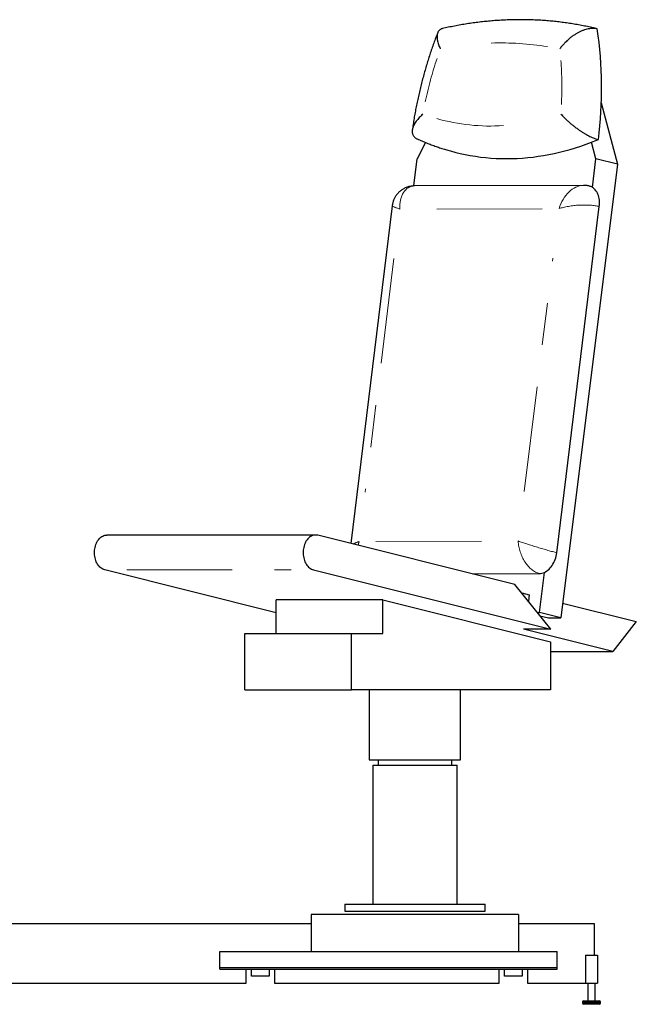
# Model space of a CAD drawing. Header units: inches. Extents: x 0.1 to 10.9, y 0.1 to 8.4.
# Tile 5 of 8: x 5.2 to 6.6, y 3 to 5.3. Entities that reach past the tile are written whole.
import ezdxf

# ---------------------------------------------------------------- set-up
doc = ezdxf.new("R2010")
doc.units = ezdxf.units.IN
doc.header["$MEASUREMENT"] = 0
doc.linetypes.add('PHANTOM', pattern=[0.5, 0.25, -0.05, 0.05, -0.05, 0.05, -0.05])

msp = doc.modelspace()

# ---------------------------------------------------------------- linework, layer by layer
at = {"color": 7, "linetype": 'Continuous', "lineweight": 25}
for p, q in [((6.56457075, 5.10575892), (6.60265983, 4.96034815)), ((6.14758424, 5.01207012), (6.12761332, 4.9730114)), ((6.5518773, 4.9730114), (6.54156476, 5.01238112)), ((6.11961159, 4.90883425), (6.12761332, 4.9730114)), ((6.54347524, 4.90562295), (6.5518773, 4.9730114)), ((6.60265983, 4.96034815), (6.5518773, 4.9730114)), ((6.60265983, 4.96034815), (6.4686165, 3.88526629)), ((6.52206653, 4.91024817), (6.12157393, 4.90890214)), ((6.06865189, 4.86192946), (5.97021411, 4.06128741)), ((6.45896258, 4.0394441), (6.55986276, 4.86011488)), ((5.8868919, 4.0814222), (5.39191718, 4.0814222)), ((6.35935735, 3.96424909), (5.89200813, 4.08078915)), ((5.79326044, 3.89736556), (5.38680103, 3.99872185)), ((5.88177576, 3.99872185), (6.44493241, 3.85829088)), ((6.41783404, 3.89792961), (6.42968051, 3.99294341)), ((6.25790195, 3.98954845), (6.41753845, 3.99008497)), ((6.44493241, 3.85829088), (6.35935735, 3.96424909)), ((6.04664033, 3.92748804), (5.79326044, 3.92748804)), ((5.79326044, 3.84816208), (5.79326044, 3.92748804)), ((6.04664033, 3.92748804), (6.44373852, 3.82846603)), ((6.04664033, 3.84816208), (6.04664033, 3.92748804)), ((6.37570334, 3.94400971), (6.39356134, 3.93955657)), ((6.39356134, 3.93955657), (6.39165407, 3.92425954)), ((6.41291901, 3.89792961), (6.41783404, 3.89792961)), ((6.4686165, 3.88526629), (6.41783404, 3.89792961)), ((6.4729182, 3.91976783), (6.64762473, 3.87620223)), ((6.41910944, 3.89026463), (6.43915366, 3.88526629)), ((6.43915366, 3.88526629), (6.4686165, 3.88526629)), ((6.64762473, 3.87620223), (6.59178488, 3.80550784)), ((6.44493241, 3.85829088), (6.38011432, 3.85829088)), ((6.59178488, 3.80550784), (6.38011432, 3.85829088)), ((5.71895406, 3.71482876), (5.71895406, 3.84816208)), ((5.71895406, 3.84816208), (5.97233399, 3.84816208)), ((5.97233399, 3.71482876), (5.97233399, 3.84816208)), ((5.97233399, 3.84816208), (6.04664033, 3.84816208)), ((6.44373852, 3.82846603), (6.44373852, 3.71482876)), ((6.44373852, 3.80550784), (6.59178488, 3.80550784)), ((5.71895406, 3.71482876), (5.97233399, 3.71482876)), ((6.44373852, 3.71482876), (5.97233399, 3.71482876)), ((6.01426085, 3.71482876), (6.01426085, 3.54816213)), ((6.23092749, 3.54816213), (6.23092749, 3.71482876)), ((6.01426085, 3.54816213), (6.12259417, 3.54816213)), ((6.03509416, 3.54816213), (6.03509416, 3.53566213)), ((6.12259417, 3.54816213), (6.23092749, 3.54816213)), ((6.21009418, 3.53566213), (6.21009418, 3.54816213)), ((6.02259416, 3.53566213), (6.02259416, 3.20649546)), ((6.02259416, 3.53566213), (6.12259417, 3.53566213)), ((6.12259417, 3.53566213), (6.22259418, 3.53566213)), ((6.22259418, 3.20649546), (6.22259418, 3.53566213)), ((5.95592754, 3.20649546), (5.95592754, 3.18982878)), ((5.95592754, 3.20649546), (6.12259417, 3.20649546)), ((6.12259417, 3.20649546), (6.28926088, 3.20649546)), ((6.28926088, 3.18982878), (6.28926088, 3.20649546)), ((5.87676083, 3.18149545), (5.87676083, 3.09399545)), ((6.3684275, 3.18149545), (5.87676083, 3.18149545)), ((5.95592754, 3.18982878), (6.12259417, 3.18982878)), ((6.12259417, 3.18982878), (6.28926088, 3.18982878)), ((6.3684275, 3.18149545), (6.3684275, 3.09399545)), ((4.93926085, 3.16066212), (5.87676083, 3.16066212)), ((6.3684275, 3.16066212), (6.54759422, 3.16066212)), ((6.54759422, 3.16066212), (6.54759422, 3.08566212)), ((5.6600942, 3.09399545), (6.46009413, 3.09399545)), ((5.6600942, 3.05649545), (5.6600942, 3.09399545)), ((6.46009413, 3.05649545), (6.46009413, 3.09399545)), ((6.52676091, 3.08566212), (6.52676091, 3.01899545)), ((6.52676091, 3.08566212), (6.5559276, 3.08566212)), ((6.5559276, 3.08566212), (6.5559276, 3.01899545)), ((5.6600942, 3.05232879), (5.6600942, 3.05649545)), ((5.6600942, 3.05649545), (6.46009413, 3.05649545)), ((5.6600942, 3.05232879), (6.46009413, 3.05232879)), ((5.7225942, 3.01899545), (5.7225942, 3.05232879)), ((5.7350942, 3.03566212), (5.7350942, 3.05232879)), ((5.77676086, 3.03566212), (5.7350942, 3.03566212)), ((5.77676086, 3.05232879), (5.77676086, 3.03566212)), ((5.78926086, 3.05232879), (5.78926086, 3.01899545)), ((6.32259419, 3.01899545), (6.32259419, 3.05232879)), ((6.33509419, 3.03566212), (6.33509419, 3.05232879)), ((6.37676089, 3.03566212), (6.33509419, 3.03566212)), ((6.37676089, 3.05232879), (6.37676089, 3.03566212)), ((6.38926089, 3.05232879), (6.38926089, 3.01899545)), ((6.46009413, 3.05232879), (6.46009413, 3.05649545)), ((4.93926085, 3.01899545), (5.7225942, 3.01899545)), ((5.78926086, 3.01899545), (6.32259419, 3.01899545)), ((6.38926089, 3.01899545), (6.52676091, 3.01899545)), ((6.52676091, 3.01899545), (6.5559276, 3.01899545)), ((6.53301079, 3.01899545), (6.53301079, 2.97732878)), ((6.54967756, 2.97732878), (6.54967756, 3.01899545)), ((6.5196775, 2.97399545), (6.5196775, 2.97232878)), ((6.52301082, 2.97732878), (6.55967753, 2.97732878)), ((6.55967753, 2.96899545), (6.52301082, 2.96899545)), ((6.56301086, 2.97232878), (6.56301086, 2.97399545))]:
    msp.add_line(p, q, dxfattribs=at)
at = {"color": 8, "linetype": 'PHANTOM', "lineweight": 18}
for p, q in [((6.42422681, 4.85498495), (6.12701324, 4.85398595)), ((6.0725631, 4.73659417), (6.00453209, 4.18326465)), ((6.38181275, 4.18453277), (6.44984376, 4.7378623)), ((6.03014904, 4.066142), (6.32736261, 4.067141)), ((5.43930103, 3.99872185), (5.82927576, 3.99872185)), ((6.56301086, 2.97399545), (6.5196775, 2.97399545)), ((6.5196775, 2.97232878), (6.56301086, 2.97232878))]:
    msp.add_line(p, q, dxfattribs=at)
at = {"color": 7, "linetype": 'Continuous', "lineweight": 25, "flags": 128}
for points in [[(6.21959095, 4.98841067), (6.22960821, 4.98602117), (6.2416187, 4.983448), (6.25369717, 4.98117551), (6.26583985, 4.9792048), (6.27804316, 4.97753619), (6.29030326, 4.97617013), (6.30261631, 4.97510726), (6.31497872, 4.97434788), (6.32738666, 4.97389217), (6.3398362, 4.97374026), (6.35232369, 4.97389217), (6.3648452, 4.97434788), (6.37739699, 4.97510726), (6.38997513, 4.97617013), (6.4025758, 4.97753619), (6.41519517, 4.9792048), (6.42782932, 4.98117551), (6.4404745, 4.983448), (6.45312664, 4.98602117), (6.46578207, 4.98889455), (6.47843687, 4.9920672), (6.49108698, 4.99553804), (6.5037288, 4.99930612), (6.51635825, 5.00337003), (6.52897144, 5.00772883), (6.54156476, 5.01238112)], [(6.55986276, 4.86011488), (6.56022978, 4.86399356), (6.56037464, 4.86784737), (6.56029642, 4.87165237), (6.55999574, 4.87538509), (6.55947431, 4.87902191), (6.55873559, 4.88254062), (6.55778379, 4.88591915), (6.55662534, 4.88913671), (6.55526695, 4.89217295), (6.55371738, 4.89500925), (6.55198603, 4.89762795), (6.550084, 4.9000126), (6.54802271, 4.90214867), (6.54581531, 4.9040227), (6.54347524, 4.90562295)], [(5.38680103, 3.99872185), (5.38435881, 3.99948333), (5.38197102, 4.00053486), (5.37965493, 4.00186909), (5.37742717, 4.00347622), (5.37530381, 4.00534477), (5.37330015, 4.00746121), (5.37143062, 4.00981035), (5.36970872, 4.01237523), (5.36814681, 4.01513745), (5.36675618, 4.01807701), (5.36554683, 4.02117278), (5.36452747, 4.02440238), (5.36370547, 4.02774266), (5.36308674, 4.03116946), (5.3626757, 4.03465813), (5.36247538, 4.03818357), (5.36248717, 4.04172027), (5.36271102, 4.04524281), (5.36314528, 4.04872585), (5.36378686, 4.05214427), (5.36463112, 4.05547345), (5.36567197, 4.05868929), (5.36690192, 4.06176878), (5.3683121, 4.06468964), (5.36989236, 4.06743091), (5.3716313, 4.06997271), (5.37351641, 4.07229682), (5.37553409, 4.07438643), (5.37766983, 4.07622658), (5.37990821, 4.07780392), (5.3822331, 4.07910716), (5.38462779, 4.08012678), (5.38707498, 4.08085564), (5.38955706, 4.08128829), (5.39191718, 4.0814222)], [(5.89200813, 4.08078915), (5.88952898, 4.08125496), (5.8870309, 4.08142173), (5.88453181, 4.08128829), (5.88204977, 4.08085564), (5.87960254, 4.08012678), (5.87720787, 4.07910716), (5.87488298, 4.07780392), (5.87264459, 4.07622658), (5.87050884, 4.07438643), (5.86849112, 4.07229682), (5.86660607, 4.06997271), (5.86486713, 4.06743091), (5.86328682, 4.06468964), (5.86187665, 4.06176878), (5.8606467, 4.05868929), (5.85960588, 4.05547345), (5.85876164, 4.05214427), (5.85812007, 4.04872585), (5.85768578, 4.04524281), (5.85746191, 4.04172027), (5.8574501, 4.03818357), (5.85765043, 4.03465813), (5.85806148, 4.03116946), (5.85868021, 4.02774266), (5.85950224, 4.02440238), (5.86052154, 4.02117278), (5.86173092, 4.01807701), (5.86312154, 4.01513745), (5.86468346, 4.01237523), (5.86640535, 4.00981035), (5.86827492, 4.00746121), (5.87027856, 4.00534477), (5.87240187, 4.00347622), (5.8746297, 4.00186909), (5.87694575, 4.00053486), (5.87933353, 3.99948333), (5.88177576, 3.99872185)], [(6.42968051, 3.99294341), (6.4325585, 3.99445456), (6.43537619, 3.99626758), (6.43811456, 3.9983704), (6.44075524, 4.00074872), (6.44328038, 4.00338666), (6.44567309, 4.00626645), (6.44791718, 4.00936871), (6.44999763, 4.01267247), (6.45190037, 4.01615558), (6.45361271, 4.01979467), (6.45512293, 4.0235651), (6.45642101, 4.02744167), (6.45749828, 4.0313981), (6.45834729, 4.03540796), (6.45896258, 4.0394441)]]:
    msp.add_lwpolyline(points, dxfattribs=at)
at = {"color": 7, "linetype": 'Continuous', "lineweight": 25}
for centre, radius, start, end in [((5.59975116, 5.14052702), 0.96553934, 352.75334383, 8.38634338), ((6.3092662, 5.62138939), 0.65180802, 290.87872414, 292.39307327), ((6.53058097, 4.88452967), 0.02472223, 58.5626568, 75.93481917), ((6.41713832, 4.01900231), 0.02892011, 270.79274812, 295.70158172), ((6.52301086, 2.97399545), 0.00333333, 90, 180), ((6.52301086, 2.97232878), 0.00333333, 180, 270), ((6.55967753, 2.97399545), 0.00333333, 0, 90), ((6.55967753, 2.97232878), 0.00333333, 270, 0)]:
    msp.add_arc(centre, radius, start, end, dxfattribs=at)
at = {"color": 8, "linetype": 'PHANTOM', "lineweight": 18}
for centre, radius, start, end in [((6.32623409, 4.53416296), 0.71377993, 81.08739312, 91.81258263), ((7.08673592, 4.91065135), 0.96012896, 161.74526794, 168.13864311), ((5.600697, 5.14300892), 0.8702987, 357.3116449, 4.18653933), ((6.30152988, 5.51510551), 0.46417679, 254.14502634, 273.80348427)]:
    msp.add_arc(centre, radius, start, end, dxfattribs=at)
for centre, major_axis, ratio, start_param, end_param in [((6.13340401, 4.84227483), (-0.02031589, 0.06534089), 0.6413787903, 6.0886213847, 7.4825086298), ((6.51068464, 4.84354291), (0.02289641, 0.06478117), 0.6947267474, 0.2438301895, 1.6371482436), ((6.13340401, 4.84227483), (0.06474586, -0.01968442), 0.0506677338, 3.1504366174, 3.9283917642), ((6.51068464, 4.84354291), (0.06761648, 0.00448586), 0.2915112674, 0.7372641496, 2.3080604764), ((6.03653981, 4.05443092), (0.06761648, 0.00448586), 0.2915112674, 2.3080604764, 2.650511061), ((6.03653981, 4.05443092), (0.02289641, 0.06478117), 0.6947267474, 1.6371482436, 1.7746407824), ((6.41382043, 4.05569901), (0.06474586, -0.01968442), 0.0506677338, 3.9283917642, 5.499188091), ((6.41382043, 4.05569901), (-0.02031589, 0.06534089), 0.6413787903, 1.1993233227, 2.7701196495)]:
    msp.add_ellipse(centre, major_axis=major_axis, ratio=ratio, start_param=start_param, end_param=end_param, dxfattribs=at)
at = {"color": 7, "linetype": 'Continuous', "lineweight": 25}
for points, knots in [([(6.55474286, 5.28139456), (6.55289727, 5.28184095), (6.54640556, 5.28341109), (6.53521994, 5.28590869), (6.52116713, 5.28879528), (6.50705465, 5.29141176), (6.49288691, 5.29376608), (6.47866571, 5.29585553), (6.46439354, 5.29768022), (6.45007271, 5.29923963), (6.43570559, 5.30053382), (6.42129476, 5.30156212), (6.40684246, 5.30232437), (6.39235114, 5.30281998), (6.3778234, 5.30304964), (6.36326153, 5.30301208), (6.3486682, 5.30270795), (6.33404582, 5.30213688), (6.31939694, 5.30129874), (6.30472417, 5.30019349), (6.29003002, 5.29882146), (6.27531715, 5.29718226), (6.26058809, 5.29527624), (6.24584566, 5.29310336), (6.23109235, 5.29066521), (6.21633109, 5.28795555), (6.20192064, 5.28507109), (6.19243529, 5.28296298), (6.18786939, 5.28194821)], [0, 0, 0, 0, 0.0156295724, 0.0549758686, 0.0943230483, 0.1336724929, 0.1730259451, 0.2123851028, 0.2517516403, 0.2911272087, 0.330513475, 0.3699117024, 0.4093235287, 0.4487503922, 0.4881934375, 0.527654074, 0.5671333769, 0.6066323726, 0.6461521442, 0.6856935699, 0.7252573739, 0.7648443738, 0.8044551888, 0.8440900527, 0.8837496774, 0.9234342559, 0.9631439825, 1, 1, 1, 1]), ([(6.18787807, 5.2819102), (6.18732055, 5.28178545), (6.1858971, 5.28146693), (6.18386512, 5.28059219), (6.18177116, 5.27933402), (6.17993124, 5.27774505), (6.17836421, 5.27586185), (6.17706933, 5.2736779), (6.17606608, 5.27122139), (6.17533311, 5.26841889), (6.17490962, 5.26528386), (6.17482091, 5.26179288), (6.17508098, 5.25806266), (6.17571353, 5.25393118), (6.1767638, 5.24942143), (6.17828351, 5.24450019), (6.18022544, 5.23938983), (6.18179949, 5.23585777), (6.1826568, 5.23407207), (6.18266431, 5.23405643)], [0, 0, 0, 0, 0.035158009, 0.0897648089, 0.1458189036, 0.2018764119, 0.2592158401, 0.3165600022, 0.3752230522, 0.4338904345, 0.4983749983, 0.5628642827, 0.6287998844, 0.6947378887, 0.76995182, 0.8451705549, 0.9222432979, 0.99931877, 1, 1, 1, 1]), ([(6.55474145, 5.28138784), (6.55320302, 5.28170318), (6.55004686, 5.28235013), (6.54481223, 5.28256734), (6.53925325, 5.28223926), (6.53347638, 5.28129369), (6.5275763, 5.27980247), (6.52151669, 5.27776079), (6.5153627, 5.27516882), (6.50917944, 5.27206427), (6.50286704, 5.26839063), (6.49650203, 5.26413121), (6.49016622, 5.25930549), (6.48381328, 5.25384942), (6.47756262, 5.2477543), (6.47154274, 5.2410549), (6.46790941, 5.23641721), (6.46619774, 5.23407207), (6.46618632, 5.23405643)], [0, 0, 0, 0, 0.0569402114, 0.1168150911, 0.1764949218, 0.236016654, 0.2957238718, 0.3552726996, 0.4176791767, 0.4802563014, 0.5426946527, 0.6128594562, 0.6832123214, 0.7534097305, 0.8353366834, 0.917496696, 0.999449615, 1, 1, 1, 1]), ([(6.17647129, 5.27210359), (6.17539958, 5.26935379), (6.17261896, 5.26221923), (6.16832757, 5.25059854), (6.16357728, 5.23725922), (6.15901376, 5.22383732), (6.15462921, 5.21034253), (6.15042752, 5.19677829), (6.14640956, 5.18314974), (6.14257691, 5.16946155), (6.13893065, 5.15571858), (6.13547232, 5.1419256), (6.1322029, 5.12808754), (6.12912374, 5.11420926), (6.12623558, 5.10029558), (6.12354106, 5.08635131), (6.12103523, 5.07238165), (6.11874065, 5.05839061), (6.11715308, 5.04811189), (6.11639099, 5.04249627), (6.11626294, 5.04155267)], [0, 0, 0, 0, 0.03727038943, 0.09670067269, 0.15612727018, 0.21554996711, 0.27497086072, 0.33438877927, 0.39380523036, 0.45322052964, 0.51263514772, 0.57205012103, 0.63146538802, 0.69088150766, 0.75029905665, 0.80971935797, 0.86914189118, 0.92856735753, 0.9879970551, 1, 1, 1, 1]), ([(6.14153624, 5.07941664), (6.14152341, 5.07940522), (6.13997686, 5.07802858), (6.13697216, 5.07523021), (6.13281372, 5.07096744), (6.12898003, 5.0665952), (6.12554008, 5.06216001), (6.12272904, 5.05796905), (6.12050547, 5.05407507), (6.11878258, 5.05046782), (6.11743203, 5.04688137), (6.11654126, 5.04353999), (6.11606431, 5.04047468), (6.11593659, 5.03766564), (6.11615302, 5.03493545), (6.11671835, 5.0323768), (6.11761295, 5.03001811), (6.11881731, 5.02784424), (6.12037861, 5.02581383), (6.12227989, 5.02395714), (6.12453664, 5.02233336), (6.12633292, 5.02125001), (6.12747786, 5.02078347), (6.12766322, 5.02070794)], [0, 0, 0, 0, 0.0005382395, 0.0648828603, 0.1305236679, 0.1961618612, 0.2630861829, 0.3300055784, 0.3841111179, 0.4382125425, 0.4933360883, 0.5484541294, 0.5941273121, 0.639797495, 0.686375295, 0.7329497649, 0.7757223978, 0.8184923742, 0.8623241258, 0.9061517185, 0.948944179, 0.9917341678, 1, 1, 1, 1]), ([(6.46875276, 5.07941664), (6.46876272, 5.07940522), (6.46996406, 5.07802762), (6.47293423, 5.07474492), (6.47804545, 5.06947301), (6.48420372, 5.06359507), (6.49048247, 5.05802745), (6.49675749, 5.05282689), (6.50291577, 5.0480262), (6.50900969, 5.04356868), (6.51495781, 5.0394869), (6.52068711, 5.03579026), (6.52637996, 5.03235833), (6.53198052, 5.02922918), (6.5374307, 5.02642471), (6.54279837, 5.02391514), (6.54799758, 5.02177229), (6.55299445, 5.01998115), (6.55605205, 5.01914845), (6.55757807, 5.01873285)], [0, 0, 0, 0, 0.0004981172, 0.0600879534, 0.1418783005, 0.2238282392, 0.3055777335, 0.3729739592, 0.440494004, 0.5078490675, 0.5647683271, 0.6217969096, 0.6786795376, 0.7321023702, 0.7856555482, 0.839043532, 0.8926422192, 0.946418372, 1, 1, 1, 1]), ([(6.1276565, 5.02069276), (6.12876321, 5.02018399), (6.13350205, 5.01800549), (6.1419405, 5.01434238), (6.15300054, 5.0097985), (6.16414533, 5.00552065), (6.1753674, 5.00149975), (6.18666455, 4.99773726), (6.19803577, 4.99424167), (6.2090041, 4.99111488), (6.21621428, 4.98928331), (6.21958422, 4.98842725)], [0, 0, 0, 0, 0.0372966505, 0.15970000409, 0.28204098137, 0.40431089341, 0.52651821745, 0.64867408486, 0.77078733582, 0.89286909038, 1, 1, 1, 1]), ([(6.12163862, 4.9088818), (6.12137093, 4.90888754), (6.11989733, 4.90891914), (6.11722045, 4.90874352), (6.11363227, 4.90834385), (6.11008901, 4.90768924), (6.10660454, 4.90680696), (6.10307202, 4.90565459), (6.09952502, 4.90421307), (6.09600506, 4.90246739), (6.09265603, 4.90048645), (6.08949274, 4.89828795), (6.0865254, 4.89588831), (6.08376258, 4.89330475), (6.08121258, 4.89055382), (6.07888161, 4.88765297), (6.07677533, 4.88461889), (6.07489768, 4.88146856), (6.07325124, 4.87821859), (6.07183853, 4.87488495), (6.07065733, 4.87148357), (6.06971679, 4.86802846), (6.06904229, 4.8648382), (6.06878339, 4.86279423), (6.06867332, 4.86192523)], [0, 0, 0, 0, 0.01038997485, 0.05719708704, 0.10379624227, 0.15023601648, 0.19655444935, 0.24277861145, 0.29382960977, 0.344434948, 0.39449538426, 0.4440549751, 0.49315445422, 0.5418301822, 0.5901115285, 0.6380272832, 0.68560624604, 0.73287971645, 0.77987545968, 0.82662564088, 0.87316812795, 0.91954048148, 0.96579236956, 1, 1, 1, 1]), ([(6.53659035, 4.90851025), (6.53536359, 4.90879181), (6.5329234, 4.90935185), (6.52920639, 4.9098843), (6.5255723, 4.91020801), (6.52317041, 4.91022902), (6.52201835, 4.9102391)], [0, 0, 0, 0, 0.2564813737, 0.5101758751, 0.7650556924, 1, 1, 1, 1])]:
    msp.add_open_spline(points, degree=3, knots=knots, dxfattribs=at)

doc.saveas('drawing.dxf')
